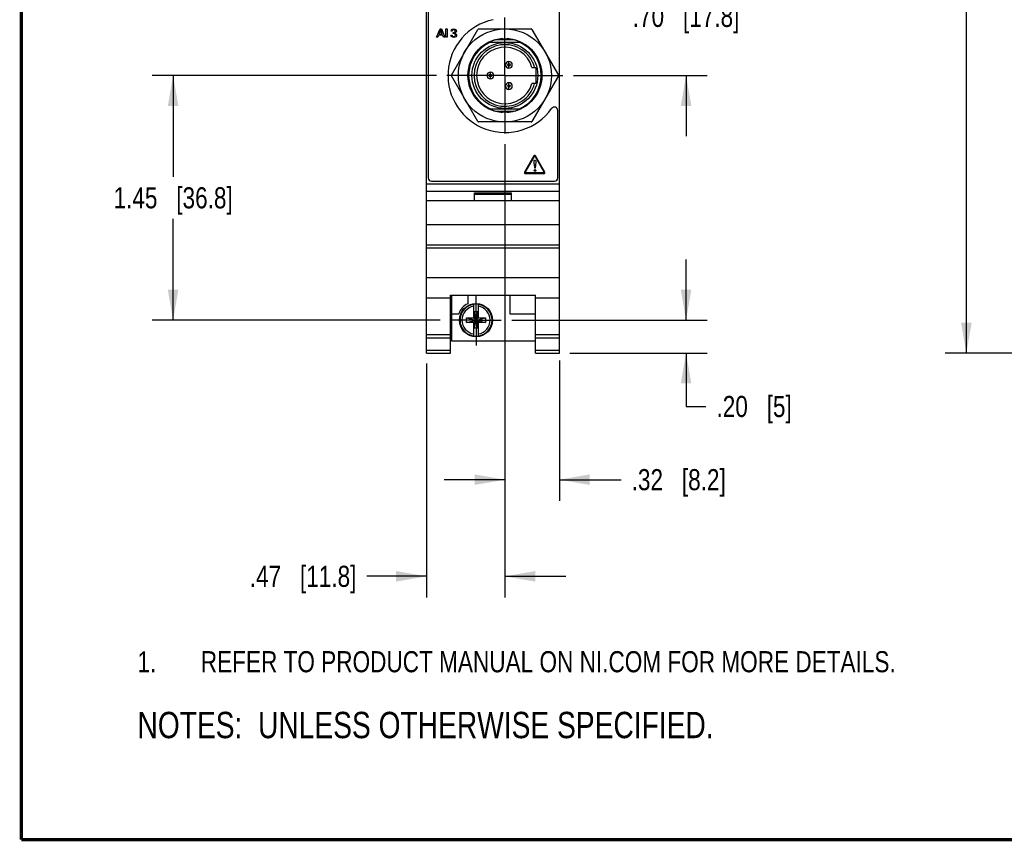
# Model space of a CAD drawing. Header units: inches. Extents: x 0.2 to 16.8, y 0.1 to 10.8.
# Tile 1 of 25: x 0.2 to 6.1, y 0.2 to 5.1. Entities that reach past the tile are written whole.
import ezdxf

# ---------------------------------------------------------------- set-up
doc = ezdxf.new("R2010")
doc.units = ezdxf.units.IN
doc.header["$LTSCALE"] = 0.935
doc.header["$MEASUREMENT"] = 0
doc.linetypes.add('CENTER', pattern=[0.6, 0.375, -0.075, 0.075, -0.075])
doc.layers.get('0').update_dxf_attribs({"linetype": 'CONTINUOUS'})
for name, color, linetype in [('02___PRT_ALL_AXES', 7, 'CONTINUOUS'), ('DEFAULT_1', 7, 'CENTER'), ('DETAIL', 7, 'CONTINUOUS'), ('DIMENSIONS', 7, 'CONTINUOUS')]:
    doc.layers.add(name, color=color, linetype=linetype)
doc.styles.get("Standard").update_dxf_attribs({"font": 'txt', "width": 0.8})
doc.dimstyles.new('DIMSTYLE_1', dxfattribs={"dimtxt": 0.125, "dimasz": 0.18, "dimexe": 0.125, "dimexo": 0.0625, "dimgap": 0.0625, "dimtad": 0, "dimtih": 1, "dimtoh": 1, "dimzin": 4, "dimdsep": 46, "dimtxsty": 'STANDARD', "dimblk": '_FILLED', "dimblk1": '_FILLED', "dimblk2": '_FILLED', "dimcen": 0.09, "dimadec": 0, "dimazin": 0, "dimtp": 0.001, "dimtm": 0.001, "dimtfac": 1, "dimtofl": 0, "dimtmove": 0, "dimatfit": 3, "dimldrblk": '_FILLED', "dimfxl": 1, "dimtolj": 1, "dimtzin": 4, "dimarcsym": 0})

# ---------------------------------------------------------------- blocks, each defined once
blk = doc.blocks.new('SYMBOL_16_BL0', base_point=(3.6751, 1.3124))
at = {"color": 2, "linetype": 'CONTINUOUS', "width": 0.8}
for s, p in [('1.', (0.9376, 1.2498)), ('REFER TO PRODUCT MANUAL ON NI.COM FOR MORE DETAILS.', (1.3125, 1.25))]:
    blk.add_text(s, height=0.125, dxfattribs=at).set_placement(p)
blk = doc.blocks.new('_FILLED')
at = {"color": 0, "linetype": 'BYBLOCK'}
blk.add_solid([(0, 0), (-1, 0.174), (-1, -0.174)], dxfattribs=at)
blk = doc.blocks.new('*D6')
at = {"layer": 'DIMENSIONS', "color": 2, "linetype": 'CONTINUOUS'}
for p, q in [((8.0493, 8.2787), (5.7218, 8.2787)), ((5.8468, 8.2787), (5.8468, 5.8347)), ((5.8468, 3.1408), (5.8468, 5.5847)), ((7.8403, 3.1408), (5.7218, 3.1408))]:
    blk.add_line(p, q, dxfattribs=at)
at = {"layer": 'DIMENSIONS', "color": 2, "linetype": 'CONTINUOUS', "xscale": 0.18, "yscale": 0.18, "zscale": 0.18}
for p, rotation in [((5.8468, 8.2787), 90), ((5.8468, 3.1408), 270)]:
    blk.add_blockref('_FILLED', p, dxfattribs=dict(at, rotation=rotation))
at = {"layer": 'DIMENSIONS', "color": 2, "linetype": 'CONTINUOUS', "insert": (5.8468, 5.7722), "char_height": 0.125, "width": 1.225, "attachment_point": 2, "line_spacing_factor": 0.9}
blk.add_mtext('5.14{\\Ftxt.shx;\\W1.000000;\\H0.125000; }[130.5]', dxfattribs=at)
blk = doc.blocks.new('*D14')
at = {"layer": 'DIMENSIONS', "color": 2, "linetype": 'CONTINUOUS'}
for p, q in [((4.1867, 5.4851), (4.1867, 5.8451)), ((3.5197, 5.4851), (4.3117, 5.4851)), ((3.5197, 4.7851), (4.3117, 4.7851)), ((4.1867, 4.7851), (4.1867, 4.4251))]:
    blk.add_line(p, q, dxfattribs=at)
at = {"layer": 'DIMENSIONS', "color": 2, "linetype": 'CONTINUOUS', "xscale": 0.18, "yscale": 0.18, "zscale": 0.18}
for p, rotation in [((4.1867, 5.4851), 270), ((4.1867, 4.7851), 90)]:
    blk.add_blockref('_FILLED', p, dxfattribs=dict(at, rotation=rotation))
at = {"layer": 'DIMENSIONS', "color": 2, "linetype": 'CONTINUOUS', "insert": (4.1867, 5.1976), "char_height": 0.125, "width": 1.025, "attachment_point": 2, "line_spacing_factor": 0.9}
blk.add_mtext('.70{\\Ftxt.shx;\\W1.000000;\\H0.125000; }[17.8]', dxfattribs=at)
blk = doc.blocks.new('*D15')
at = {"layer": 'DIMENSIONS', "color": 2, "linetype": 'CONTINUOUS'}
for p, q in [((2.7077, 4.7851), (1.0237, 4.7851)), ((1.1487, 4.7851), (1.1487, 4.1854)), ((1.1487, 3.3358), (1.1487, 3.9354)), ((2.7307, 3.3358), (1.0237, 3.3358))]:
    blk.add_line(p, q, dxfattribs=at)
at = {"layer": 'DIMENSIONS', "color": 2, "linetype": 'CONTINUOUS', "xscale": 0.18, "yscale": 0.18, "zscale": 0.18}
for p, rotation in [((1.1487, 4.7851), 90), ((1.1487, 3.3358), 270)]:
    blk.add_blockref('_FILLED', p, dxfattribs=dict(at, rotation=rotation))
at = {"layer": 'DIMENSIONS', "color": 2, "linetype": 'CONTINUOUS', "insert": (1.1487, 4.1229), "char_height": 0.125, "width": 1.125, "attachment_point": 2, "line_spacing_factor": 0.9}
blk.add_mtext('1.45{\\Ftxt.shx;\\W1.000000;\\H0.125000; }[36.8]', dxfattribs=at)
blk = doc.blocks.new('*D16')
at = {"layer": 'DIMENSIONS', "color": 2, "linetype": 'CONTINUOUS'}
for p, q in [((4.1867, 3.3358), (4.1867, 3.6958)), ((3.1547, 3.3358), (4.3117, 3.3358)), ((3.4992, 3.1408), (4.3117, 3.1408)), ((4.1867, 3.1408), (4.1867, 2.8245)), ((4.1867, 2.8245), (4.3042, 2.8245))]:
    blk.add_line(p, q, dxfattribs=at)
at = {"layer": 'DIMENSIONS', "color": 2, "linetype": 'CONTINUOUS', "xscale": 0.18, "yscale": 0.18, "zscale": 0.18}
for p, rotation in [((4.1867, 3.3358), 270), ((4.1867, 3.1408), 90)]:
    blk.add_blockref('_FILLED', p, dxfattribs=dict(at, rotation=rotation))
at = {"layer": 'DIMENSIONS', "color": 2, "linetype": 'CONTINUOUS', "insert": (4.3667, 2.887), "char_height": 0.125, "width": 0.725, "attachment_point": 1, "line_spacing_factor": 0.9}
blk.add_mtext('.20{\\Ftxt.shx;\\W1.000000;\\H0.125000; }[5]', dxfattribs=at)
blk = doc.blocks.new('*D17')
at = {"layer": 'DIMENSIONS', "color": 2, "linetype": 'CONTINUOUS'}
for p, q in [((3.1137, 4.379), (3.1137, 1.6932)), ((2.6487, 3.0783), (2.6487, 1.6932)), ((2.6487, 1.8182), (2.2969, 1.8182)), ((3.1137, 1.8182), (3.4737, 1.8182))]:
    blk.add_line(p, q, dxfattribs=at)
at = {"layer": 'DIMENSIONS', "color": 2, "linetype": 'CONTINUOUS', "xscale": 0.18, "yscale": 0.18, "zscale": 0.18}
blk.add_blockref('_FILLED', (2.6487, 1.8182), dxfattribs=at)
at = {"layer": 'DIMENSIONS', "color": 2, "linetype": 'CONTINUOUS', "xscale": 0.18, "yscale": 0.18, "zscale": 0.18, "rotation": 180}
blk.add_blockref('_FILLED', (3.1137, 1.8182), dxfattribs=at)
at = {"layer": 'DIMENSIONS', "color": 2, "linetype": 'CONTINUOUS', "insert": (2.2344, 1.8807), "char_height": 0.125, "width": 1.025, "attachment_point": 3, "line_spacing_factor": 0.9}
blk.add_mtext('.47{\\Ftxt.shx;\\W1.000000;\\H0.125000; }[11.8]', dxfattribs=at)
blk = doc.blocks.new('*D18')
at = {"layer": 'DIMENSIONS', "color": 2, "linetype": 'CONTINUOUS'}
for p, q in [((3.1137, 4.379), (3.1137, 2.2658)), ((3.4367, 3.0962), (3.4367, 2.2658)), ((3.1137, 2.3908), (2.7537, 2.3908)), ((3.4367, 2.3908), (3.8019, 2.3908))]:
    blk.add_line(p, q, dxfattribs=at)
at = {"layer": 'DIMENSIONS', "color": 2, "linetype": 'CONTINUOUS', "xscale": 0.18, "yscale": 0.18, "zscale": 0.18}
blk.add_blockref('_FILLED', (3.1137, 2.3908), dxfattribs=at)
at = {"layer": 'DIMENSIONS', "color": 2, "linetype": 'CONTINUOUS', "xscale": 0.18, "yscale": 0.18, "zscale": 0.18, "rotation": 180}
blk.add_blockref('_FILLED', (3.4367, 2.3908), dxfattribs=at)
at = {"layer": 'DIMENSIONS', "color": 2, "linetype": 'CONTINUOUS', "insert": (3.8644, 2.4533), "char_height": 0.125, "width": 0.925, "attachment_point": 1, "line_spacing_factor": 0.9}
blk.add_mtext('.32{\\Ftxt.shx;\\W1.000000;\\H0.125000; }[8.2]', dxfattribs=at)
blk = doc.blocks.new('SYMBOL_4_BL1', base_point=(3.1215, 0.9375))
at = {"layer": 'DETAIL', "color": 2, "linetype": 'CONTINUOUS', "width": 0.8}
blk.add_text('NOTES:  UNLESS OTHERWISE SPECIFIED.', height=0.156, dxfattribs=at).set_placement((0.9375, 0.8595))

msp = doc.modelspace()

# ---------------------------------------------------------------- linework, layer by layer
at = {"color": 7, "linetype": 'CONTINUOUS'}
for p, q in [((2.6487, 3.1408), (2.6487, 8.2787)), ((2.6587, 8.2487), (2.6587, 4.1787)), ((3.4367, 3.1408), (3.4367, 8.2787)), ((2.7969, 4.7876), (2.9531, 5.0581)), ((2.9575, 5.0606), (3.2699, 5.0606)), ((3.2742, 5.0581), (3.4305, 4.7876)), ((2.9928, 4.9676), (2.9931, 4.9673)), ((3.0162, 4.9806), (3.016, 4.981)), ((3.0192, 4.9821), (3.2082, 4.9821)), ((3.1665, 4.9971), (3.0609, 4.9971)), ((3.1003, 5.0036), (3.1003, 5.0031)), ((3.127, 5.0031), (3.1271, 5.0036)), ((3.2114, 4.981), (3.2112, 4.9806)), ((3.2343, 4.9673), (3.2345, 4.9676)), ((2.9315, 4.9057), (2.9311, 4.9059)), ((3.2963, 4.9059), (3.2959, 4.9057)), ((2.9177, 4.8828), (2.9181, 4.8825)), ((3.1377, 4.8281), (3.1377, 4.8681)), ((3.3092, 4.8825), (3.3096, 4.8828)), ((2.9531, 4.512), (2.7969, 4.7826)), ((2.8956, 4.7984), (2.8951, 4.7984)), ((2.9187, 4.7851), (2.8988, 4.7851)), ((3.0277, 4.7651), (3.0277, 4.8051)), ((3.2742, 4.8331), (3.2972, 4.8331)), ((3.4305, 4.7826), (3.2742, 4.512)), ((3.2972, 4.8331), (3.2972, 4.7371)), ((3.3087, 4.785), (3.3286, 4.785)), ((3.3322, 4.7984), (3.3318, 4.7984)), ((2.8951, 4.7717), (2.8956, 4.7717)), ((3.1377, 4.7021), (3.1377, 4.7421)), ((3.2972, 4.7371), (3.2742, 4.7371)), ((3.3318, 4.7717), (3.3322, 4.7717)), ((2.9181, 4.6876), (2.9177, 4.6874)), ((3.3096, 4.6874), (3.3092, 4.6876)), ((2.9311, 4.6642), (2.9315, 4.6645)), ((3.2959, 4.6645), (3.2963, 4.6642)), ((2.9931, 4.6028), (2.9928, 4.6025)), ((3.016, 4.5891), (3.0162, 4.5895)), ((3.0192, 4.5881), (3.2082, 4.5881)), ((3.0609, 4.5731), (3.1665, 4.5731)), ((3.1003, 4.567), (3.1003, 4.5665)), ((3.1271, 4.5665), (3.127, 4.567)), ((3.2112, 4.5895), (3.2114, 4.5891)), ((3.2345, 4.6025), (3.2343, 4.6028)), ((3.4267, 4.1787), (3.4267, 4.5779)), ((3.2699, 4.5095), (2.9575, 4.5095)), ((2.6487, 4.1428), (3.4367, 4.1428)), ((2.6787, 4.1587), (3.4067, 4.1587)), ((2.6487, 4.0998), (3.4367, 4.0998)), ((2.9327, 4.0898), (3.1527, 4.0898)), ((2.9327, 4.0428), (2.9327, 4.0898)), ((2.9327, 4.0828), (3.1527, 4.0828)), ((3.1527, 4.0428), (3.1527, 4.0898)), ((3.4367, 4.0428), (2.6487, 4.0428)), ((2.6487, 3.9028), (3.4367, 3.9028)), ((2.6487, 3.7828), (3.4367, 3.7828)), ((2.6487, 3.7633), (3.4367, 3.7633)), ((2.6487, 3.5875), (3.4367, 3.5875)), ((2.6487, 3.4678), (2.7907, 3.4678)), ((2.7907, 3.4831), (3.2947, 3.4831)), ((2.7907, 3.1408), (2.7907, 3.4831)), ((2.7967, 3.4831), (2.7967, 3.2138)), ((2.8937, 3.4831), (2.8937, 3.4332)), ((3.1437, 3.4831), (3.1437, 3.3738)), ((3.2947, 3.1408), (3.2947, 3.4831)), ((3.2947, 3.4678), (3.4367, 3.4678)), ((2.9289, 3.3475), (2.9289, 3.4304)), ((2.9544, 3.3843), (2.931, 3.3843)), ((2.9544, 3.2873), (2.931, 3.3843)), ((2.931, 3.3843), (2.931, 3.3475)), ((2.931, 3.2873), (2.9544, 3.3843)), ((2.9544, 3.3475), (2.9544, 3.3843)), ((2.9565, 3.3475), (2.9565, 3.4304)), ((2.7967, 3.3738), (2.8405, 3.3738)), ((2.8856, 3.322), (2.9998, 3.3496)), ((2.8856, 3.3496), (2.9289, 3.3496)), ((2.8856, 3.3496), (2.9998, 3.322)), ((2.8856, 3.322), (2.8856, 3.3496)), ((2.9289, 3.3475), (2.931, 3.3475)), ((2.9289, 3.3241), (2.931, 3.3241)), ((2.9289, 3.2411), (2.9289, 3.3241)), ((2.9544, 3.3241), (2.931, 3.3475)), ((2.931, 3.3241), (2.9544, 3.3475)), ((2.931, 3.3241), (2.931, 3.2873)), ((2.9565, 3.3475), (2.9544, 3.3475)), ((2.9565, 3.3241), (2.9544, 3.3241)), ((2.9544, 3.2873), (2.9544, 3.3241)), ((2.9565, 3.3496), (2.9998, 3.3496)), ((2.9565, 3.2411), (2.9565, 3.3241)), ((2.9998, 3.3496), (2.9998, 3.322)), ((3.1437, 3.3738), (3.2947, 3.3738)), ((2.9289, 3.322), (2.8856, 3.322)), ((2.9544, 3.2873), (2.931, 3.2873)), ((2.9998, 3.322), (2.9565, 3.322)), ((2.6487, 3.2508), (2.7907, 3.2508)), ((2.6487, 3.2316), (2.7907, 3.2316)), ((2.7967, 3.2138), (3.2947, 3.2138)), ((3.2947, 3.2508), (3.4367, 3.2508)), ((3.2947, 3.2316), (3.4367, 3.2316)), ((2.6487, 3.1587), (2.7907, 3.1587)), ((3.2947, 3.1587), (3.4367, 3.1587)), ((2.6487, 3.1408), (2.7907, 3.1408)), ((3.2947, 3.1408), (3.4367, 3.1408))]:
    msp.add_line(p, q, dxfattribs=at)
at = {"color": 40, "linetype": 'CONTINUOUS'}
for p, q in [((2.7091, 5.0115), (2.7302, 5.0617)), ((2.7217, 5.0246), (2.7162, 5.0115)), ((2.7449, 5.0246), (2.7217, 5.0246)), ((2.7336, 5.0548), (2.7239, 5.0302)), ((2.7239, 5.0302), (2.7429, 5.0302)), ((2.7302, 5.0617), (2.7376, 5.0617)), ((2.7429, 5.0302), (2.7336, 5.0548)), ((2.7376, 5.0617), (2.7579, 5.0115)), ((2.7504, 5.0115), (2.7449, 5.0246)), ((2.7647, 5.0617), (2.7716, 5.0617)), ((2.7647, 5.0115), (2.7647, 5.0617)), ((2.7716, 5.0617), (2.7716, 5.0115)), ((2.7944, 5.0239), (2.8018, 5.0239)), ((2.8022, 5.0474), (2.7952, 5.0474)), ((2.8066, 5.0334), (2.8066, 5.039)), ((2.7162, 5.0115), (2.7091, 5.0115)), ((2.7579, 5.0115), (2.7504, 5.0115)), ((2.7716, 5.0115), (2.7647, 5.0115)), ((3.2857, 4.3081), (3.2301, 4.2125)), ((3.2339, 4.2103), (3.2895, 4.306)), ((3.2921, 4.3059), (3.3464, 4.2103)), ((3.2965, 4.2722), (3.2922, 4.2356)), ((3.3503, 4.2125), (3.2959, 4.3081)), ((3.3451, 4.2081), (3.2352, 4.2081)), ((3.2352, 4.2037), (3.3451, 4.2037)), ((3.291, 4.2356), (3.2901, 4.2459)), ((3.2922, 4.2356), (3.291, 4.2356))]:
    msp.add_line(p, q, dxfattribs=at)
at = {"color": 7, "linetype": 'CONTINUOUS', "const_width": 0.02}
for points in [[(0.25, 10.7586), (0.25, 0.2586)], [(0.25, 0.2586), (16.75, 0.2586)]]:
    msp.add_lwpolyline(points, dxfattribs=at)
at = {"color": 7, "linetype": 'CONTINUOUS'}
for centre, radius in [((3.1137, 4.7851), 0.2756), ((3.1137, 4.7851), 0.195), ((3.1377, 4.8481), 0.00738), ((3.0277, 4.7851), 0.00738), ((3.1377, 4.7221), 0.00738), ((2.9427, 3.3358), 0.098)]:
    msp.add_circle(centre, radius, dxfattribs=at)
for centre, radius, start, end in [((3.1147, 4.7851), 0.338, 102.13537, 324.6444), ((2.9575, 5.0556), 0.005, 90, 150), ((3.2699, 5.0556), 0.005, 30, 90), ((3.1137, 4.7851), 0.2185, 115.63057, 244.36943), ((3.1137, 4.7851), 0.2149, 113.55692, 246.44308), ((3.1137, 4.7851), 0.1825, 15.24896, 344.75104), ((3.1137, 4.7851), 0.2185, 93.5, 115.62992), ((3.1137, 4.7851), 0.2185, 64.39638, 86.5), ((3.1137, 4.7851), 0.2149, 293.55692, 66.44308), ((3.1137, 4.7851), 0.2185, 295.63057, 64.36943), ((3.1137, 4.7851), 0.1675, 16.65863, 343.34137), ((3.1377, 4.8481), 0.02, 90.00386, 269.99614), ((3.1377, 4.8481), 0.02, 270.00386, 89.99614), ((2.8012, 4.7851), 0.005, 150, 210), ((3.0277, 4.7851), 0.02, 90.00386, 269.99614), ((3.0277, 4.7851), 0.02, 270.00386, 89.99614), ((3.4261, 4.7851), 0.005, 330, 30), ((3.1377, 4.7221), 0.02, 90.00386, 269.99614), ((3.1377, 4.7221), 0.02, 270.00386, 89.99614), ((3.1137, 4.7851), 0.2185, 244.3701, 266.5), ((3.1137, 4.7851), 0.2185, 273.5, 295.62981), ((3.4067, 4.5779), 0.02, 0, 144.6444), ((2.9575, 4.5145), 0.005, 210, 270), ((3.2699, 4.5145), 0.005, 270, 330), ((2.6787, 4.1787), 0.02, 180, 270), ((3.4067, 4.1787), 0.02, 270, 360), ((2.9427, 3.3358), 0.109, 116.71426, 159.59683), ((2.9427, 3.3358), 0.0947, 98.36374, 261.63626), ((2.9427, 3.3358), 0.0832, 99.53359, 260.46641), ((2.9427, 3.3358), 0.0956, 81.71661, 98.28339), ((2.9427, 3.3358), 0.0947, 278.36374, 81.63626), ((2.9427, 3.3358), 0.0832, 279.53359, 80.46641), ((2.9427, 3.3358), 0.0956, 261.71661, 278.28339)]:
    msp.add_arc(centre, radius, start, end, dxfattribs=at)
at = {"color": 40, "linetype": 'CONTINUOUS'}
for points, knots in [([(2.7973, 5.0153), (2.7966, 5.016), (2.7949, 5.0186), (2.7945, 5.0218), (2.7944, 5.0239)], [0, 0, 0, 0, 0.308566, 1, 1, 1, 1]), ([(2.7952, 5.0474), (2.7953, 5.0516), (2.7999, 5.0595), (2.8076, 5.0605), (2.8108, 5.0605)], [0, 0, 0, 0, 0.578829, 1, 1, 1, 1]), ([(2.8018, 5.0239), (2.8018, 5.0219), (2.8034, 5.0171), (2.8083, 5.016), (2.8106, 5.016)], [0, 0, 0, 0, 0.463165, 1, 1, 1, 1]), ([(2.811, 5.0549), (2.8091, 5.0549), (2.8046, 5.054), (2.8024, 5.0496), (2.8022, 5.0474)], [0, 0, 0, 0, 0.454706, 1, 1, 1, 1]), ([(2.8066, 5.039), (2.8093, 5.0388), (2.8154, 5.0387), (2.8194, 5.0445), (2.8194, 5.0474)], [0, 0, 0, 0, 0.4913, 1, 1, 1, 1]), ([(2.8272, 5.0245), (2.8272, 5.021), (2.8236, 5.0128), (2.8149, 5.0103), (2.8105, 5.0103)], [0, 0, 0, 0, 0.439764, 1, 1, 1, 1]), ([(2.8106, 5.016), (2.8132, 5.016), (2.8184, 5.0174), (2.8202, 5.0225), (2.8202, 5.0246)], [0, 0, 0, 0, 0.553634, 1, 1, 1, 1]), ([(2.8108, 5.0605), (2.8149, 5.0605), (2.8231, 5.0586), (2.8265, 5.0508), (2.8265, 5.0475)], [0, 0, 0, 0, 0.559177, 1, 1, 1, 1]), ([(2.8194, 5.0474), (2.8194, 5.0495), (2.8178, 5.0542), (2.8131, 5.0549), (2.811, 5.0549)], [0, 0, 0, 0, 0.500871, 1, 1, 1, 1]), ([(2.8202, 5.0246), (2.8202, 5.0257), (2.8197, 5.0296), (2.8159, 5.0325), (2.8133, 5.0331)], [0, 0, 0, 0, 0.294343, 1, 1, 1, 1]), ([(2.8265, 5.0475), (2.8265, 5.0464), (2.8258, 5.0412), (2.8208, 5.0371), (2.8169, 5.0362)], [0, 0, 0, 0, 0.209512, 1, 1, 1, 1]), ([(2.8169, 5.0362), (2.8204, 5.0357), (2.8261, 5.0322), (2.8272, 5.0264), (2.8272, 5.0245)], [0, 0, 0, 0, 0.651242, 1, 1, 1, 1]), ([(3.2901, 4.2459), (3.2899, 4.2482), (3.2887, 4.258), (3.2866, 4.2678), (3.2866, 4.2754)], [0, 0, 0, 0, 0.231527, 1, 1, 1, 1]), ([(3.2916, 4.2834), (3.2934, 4.2834), (3.2978, 4.2798), (3.2969, 4.2749), (3.2965, 4.2722)], [0, 0, 0, 0, 0.411889, 1, 1, 1, 1]), ([(3.2917, 4.2178), (3.2899, 4.2178), (3.287, 4.2193), (3.2866, 4.2219), (3.2866, 4.2227)], [0, 0, 0, 0, 0.691283, 1, 1, 1, 1]), ([(3.2969, 4.2227), (3.2969, 4.222), (3.2964, 4.2193), (3.2935, 4.2178), (3.2917, 4.2178)], [0, 0, 0, 0, 0.294715, 1, 1, 1, 1])]:
    msp.add_open_spline(points, degree=3, knots=knots, dxfattribs=at)
for points in [[(2.8105, 5.0103), (2.8058, 5.0103), (2.8003, 5.0118), (2.7973, 5.0153)], [(2.8133, 5.0331), (2.8111, 5.0335), (2.8088, 5.0335), (2.8066, 5.0334)], [(3.2909, 4.3115), (3.2888, 4.3116), (3.2868, 4.3099), (3.2857, 4.3081)], [(3.2866, 4.2754), (3.2866, 4.2785), (3.2884, 4.2834), (3.2916, 4.2834)], [(3.2895, 4.306), (3.2898, 4.3065), (3.2903, 4.3071), (3.2909, 4.3071)], [(3.2959, 4.3081), (3.2949, 4.3099), (3.2929, 4.3115), (3.2909, 4.3115)], [(3.2909, 4.3071), (3.2914, 4.3071), (3.2918, 4.3064), (3.2921, 4.3059)], [(3.2301, 4.2125), (3.2291, 4.2107), (3.2287, 4.2082), (3.2297, 4.2064)], [(3.2297, 4.2064), (3.2307, 4.2046), (3.2331, 4.2037), (3.2352, 4.2037)], [(3.2335, 4.2086), (3.2333, 4.2091), (3.2336, 4.2098), (3.2339, 4.2103)], [(3.2352, 4.2081), (3.2346, 4.2081), (3.2338, 4.2081), (3.2335, 4.2086)], [(3.2866, 4.2227), (3.2866, 4.2251), (3.2893, 4.2279), (3.2917, 4.2279)], [(3.2917, 4.2279), (3.2941, 4.2279), (3.2969, 4.2252), (3.2969, 4.2227)], [(3.3468, 4.2086), (3.3465, 4.2081), (3.3457, 4.2081), (3.3451, 4.2081)], [(3.3451, 4.2037), (3.3471, 4.2037), (3.3495, 4.2046), (3.3506, 4.2064)], [(3.3464, 4.2103), (3.3467, 4.2098), (3.3471, 4.2091), (3.3468, 4.2086)], [(3.3506, 4.2064), (3.3516, 4.2081), (3.3513, 4.2107), (3.3503, 4.2125)]]:
    msp.add_open_spline(points, degree=3, dxfattribs=at)
at = {"layer": '02___PRT_ALL_AXES', "color": 7, "linetype": 'CENTER'}
for q in [(3.1137, 5.1286), (2.7702, 4.7851), (3.4572, 4.7851), (3.1137, 4.4415)]:
    msp.add_line((3.1137, 4.7851), q, dxfattribs=at)
at = {"layer": '02___PRT_ALL_AXES', "color": 7, "linetype": 'CONTINUOUS'}
msp.add_circle((3.1137, 4.7851), 0.219, dxfattribs=at)
at = {"layer": 'DEFAULT_1', "color": 7, "linetype": 'CENTER'}
for q in [(2.9427, 3.4853), (2.7932, 3.3358), (3.0922, 3.3358), (2.9427, 3.1863)]:
    msp.add_line((2.9427, 3.3358), q, dxfattribs=at)

# ---------------------------------------------------------------- block references
at = {"color": 2, "linetype": 'CONTINUOUS'}
msp.add_blockref('SYMBOL_16_BL0', (3.6751, 1.3124), dxfattribs=at)
at = {"layer": 'DETAIL', "color": 2, "linetype": 'CONTINUOUS'}
msp.add_blockref('SYMBOL_4_BL1', (3.1215, 0.9375), dxfattribs=at)

# ---------------------------------------------------------------- dimensions: what is measured, and where the dimension line sits
at = {"layer": 'DIMENSIONS', "color": 2, "linetype": 'CONTINUOUS'}
for base, p1, p2, angle, picture, middle in [((5.8468, 8.2787), (7.9028, 3.1408), (8.1118, 8.2787), 90, '*D6', (5.8468, 5.7097)), ((4.1867, 4.7851), (3.4572, 5.4851), (3.4572, 4.7851), 270, '*D14', (4.1867, 5.1351)), ((1.1487, 3.3358), (2.7702, 4.7851), (2.7932, 3.3358), 270, '*D15', (1.1487, 4.0604)), ((2.6486847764, 1.8181588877), (3.1136847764, 4.441547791), (2.6486847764, 3.140791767), 180, '*D17', (1.7219487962, 1.8181588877)), ((4.1866847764, 3.140791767), (3.0921926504, 3.335791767), (3.4366847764, 3.140791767), 270, '*D16', (4.7291847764, 2.8244905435))]:
    dim = msp.add_linear_dim(base=base, p1=p1, p2=p2, angle=angle, dimstyle='DIMSTYLE_1', dxfattribs=at)
    dim.commit()
    dim.dimension.update_dxf_attribs({"geometry": picture, "text_midpoint": middle, "dimtype": 160})
dim = msp.add_linear_dim(base=(3.4367, 2.3908), p1=(3.1137, 4.4415), p2=(3.4367, 3.1587), dimstyle='DIMSTYLE_1', dxfattribs=at)
dim.commit()
dim.dimension.update_dxf_attribs({"geometry": '*D18', "text_midpoint": (4.3269, 2.3908), "dimtype": 160})

doc.saveas('drawing.dxf')
